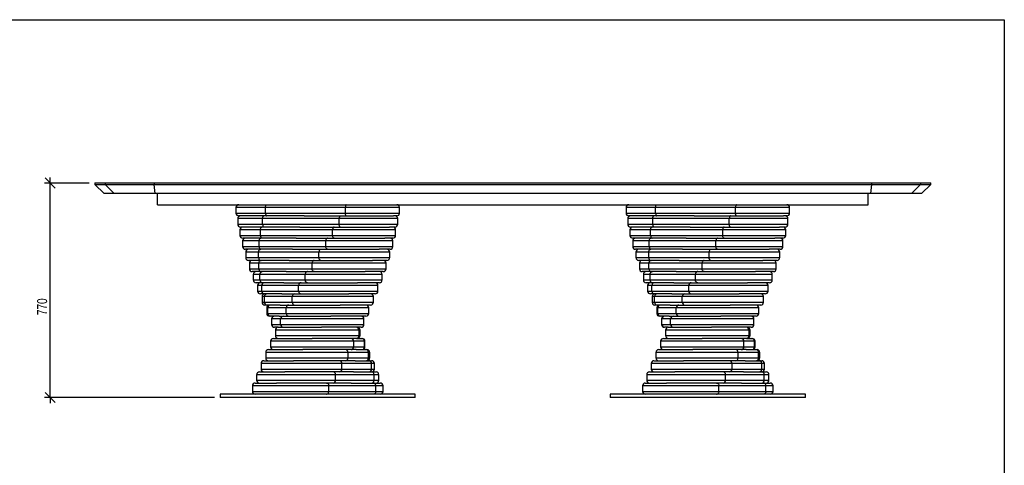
# Model space of a CAD drawing. Header units: millimetres. Extents: x 5 to 292, y 5 to 205.
# Tile 3 of 3: x 115 to 292, y 125 to 205. Entities that reach past the tile are written whole.
import ezdxf

# ---------------------------------------------------------------- set-up
doc = ezdxf.new("R2010")
doc.units = ezdxf.units.MM
doc.layers.add('FORMAT', color=7, linetype='Continuous')
doc.styles.add('SLDTEXTSTYLE1', font='TXT', dxfattribs={"width": 0.75})
doc.dimstyles.new('SLDDIMSTYLE0', dxfattribs={"dimtxt": 1.8, "dimasz": 1.8, "dimexe": 0, "dimexo": 0.0625, "dimgap": 0.45, "dimtad": 1, "dimlfac": 20, "dimrnd": 1e-09, "dimzin": 12, "dimdsep": 46, "dimtxsty": 'SLDTEXTSTYLE1', "dimblk1": 'OBLIQUE', "dimblk2": 'OBLIQUE', "dimsah": 1, "dimcen": 0.09, "dimadec": 0, "dimazin": 3, "dimtfac": 1, "dimtmove": 0, "dimatfit": 0, "dimldrblk": 'OBLIQUE', "dimfxl": 0, "dimfrac": 2, "dimtolj": 1, "dimtzin": 12, "dimarcsym": 0})

# ---------------------------------------------------------------- blocks, each defined once
blk = doc.blocks.new('_Oblique')
at = {"color": 0, "linetype": 'ByBlock', "lineweight": -2}
blk.add_line((-0.5, -0.5), (0.5, 0.5), dxfattribs=at)
blk = doc.blocks.new('_D')
at = {"layer": 'FORMAT', "color": 7}
for p, q in [((120.76, 175.69), (120.76, 176.69)), ((127.8, 175.69), (119.76, 175.69)), ((120.76, 137.19), (120.76, 175.69)), ((150.3, 137.19), (119.76, 137.19)), ((120.76, 137.19), (120.76, 136.19))]:
    blk.add_line(p, q, dxfattribs=at)
at = {"layer": 'FORMAT', "color": 7, "xscale": 1.8, "yscale": 1.8}
for p, rotation in [((120.76, 175.69), 270.0000000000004), ((120.76, 137.19), 90.0000000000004)]:
    blk.add_blockref('_Oblique', p, dxfattribs=dict(at, rotation=rotation))
at = {"layer": 'FORMAT', "color": 7, "insert": (118.44, 151.97), "char_height": 1.8, "attachment_point": 1, "rotation": 90, "style": 'SLDTEXTSTYLE1'}
blk.add_mtext('770', dxfattribs=at)

msp = doc.modelspace()

# ---------------------------------------------------------------- linework, layer by layer
at = {"color": 7, "linetype": 'Continuous', "lineweight": 25}
for p, q in [((128.7986, 175.6906), (128.7986, 175.4406)), ((128.7986, 175.6906), (130.65686, 175.6906)), ((128.7986, 175.4406), (130.4486, 173.7906)), ((128.7986, 175.4406), (130.65686, 175.4406)), ((130.65686, 175.6906), (130.65686, 175.4406)), ((130.65686, 175.6906), (139.43138, 175.6906)), ((130.65686, 175.4406), (139.43138, 175.4406)), ((132.27458, 173.7906), (130.65686, 175.4406)), ((139.43138, 175.6906), (139.43138, 175.4406)), ((139.43138, 175.6906), (268.16582, 175.6906)), ((139.43138, 175.4406), (268.16582, 175.4406)), ((139.60131, 173.7906), (139.43138, 175.4406)), ((268.16582, 175.4406), (267.99589, 173.7906)), ((268.16582, 175.6906), (268.16582, 175.4406)), ((268.16582, 175.6906), (276.94033, 175.6906)), ((268.16582, 175.4406), (276.94033, 175.4406)), ((276.94033, 175.4406), (275.32261, 173.7906)), ((276.94033, 175.6906), (276.94033, 175.4406)), ((276.94033, 175.6906), (278.7986, 175.6906)), ((276.94033, 175.4406), (278.7986, 175.4406)), ((277.1486, 173.7906), (278.7986, 175.4406)), ((278.7986, 175.4406), (278.7986, 175.6906)), ((132.27458, 173.7906), (130.4486, 173.7906)), ((139.60131, 173.7906), (132.27458, 173.7906)), ((267.99589, 173.7906), (139.60131, 173.7906)), ((140.0486, 171.7906), (140.0486, 173.7906)), ((267.5486, 171.7906), (267.5486, 173.7906)), ((275.32261, 173.7906), (267.99589, 173.7906)), ((277.1486, 173.7906), (275.32261, 173.7906)), ((140.0486, 171.7906), (267.5486, 171.7906)), ((154.12631, 171.2906), (154.12631, 170.2906)), ((159.43352, 171.2906), (154.12631, 171.2906)), ((154.12631, 170.2906), (159.43352, 170.2906)), ((159.57971, 169.7906), (154.62631, 169.7906)), ((173.77809, 171.2906), (159.43352, 171.2906)), ((159.43352, 170.2906), (159.43352, 171.2906)), ((159.43352, 170.2906), (173.77809, 170.2906)), ((166.36015, 169.7906), (159.57971, 169.7906)), ((166.36015, 169.7906), (172.85243, 169.7906)), ((172.85243, 169.7906), (182.3687, 169.7906)), ((173.77809, 170.2906), (173.77809, 171.2906)), ((183.47088, 171.2906), (173.77809, 171.2906)), ((173.77809, 170.2906), (183.47088, 170.2906)), ((182.97088, 169.7906), (182.3687, 169.7906)), ((183.47088, 170.2906), (183.47088, 171.2906)), ((224.12631, 171.2906), (224.12631, 170.2906)), ((229.43352, 171.2906), (224.12631, 171.2906)), ((224.12631, 170.2906), (229.43352, 170.2906)), ((229.57971, 169.7906), (224.62631, 169.7906)), ((243.77809, 171.2906), (229.43352, 171.2906)), ((229.43352, 170.2906), (229.43352, 171.2906)), ((229.43352, 170.2906), (243.77809, 170.2906)), ((236.36015, 169.7906), (229.57971, 169.7906)), ((236.36015, 169.7906), (242.85243, 169.7906)), ((242.85243, 169.7906), (252.3687, 169.7906)), ((243.77809, 170.2906), (243.77809, 171.2906)), ((253.47088, 171.2906), (243.77809, 171.2906)), ((243.77809, 170.2906), (253.47088, 170.2906)), ((252.97088, 169.7906), (252.3687, 169.7906)), ((253.47088, 170.2906), (253.47088, 171.2906)), ((154.43113, 169.2906), (154.43113, 168.2906)), ((158.91652, 169.2906), (154.43113, 169.2906)), ((154.43113, 168.2906), (158.91652, 168.2906)), ((172.65146, 169.2906), (158.91652, 169.2906)), ((158.91652, 168.2906), (158.91652, 169.2906)), ((158.91652, 168.2906), (172.65146, 168.2906)), ((172.65146, 168.2906), (172.65146, 169.2906)), ((183.16607, 169.2906), (172.65146, 169.2906)), ((172.65146, 168.2906), (183.16607, 168.2906)), ((183.16607, 168.2906), (183.16607, 169.2906)), ((224.43113, 169.2906), (224.43113, 168.2906)), ((228.91652, 169.2906), (224.43113, 169.2906)), ((224.43113, 168.2906), (228.91652, 168.2906)), ((242.65146, 169.2906), (228.91652, 169.2906)), ((228.91652, 168.2906), (228.91652, 169.2906)), ((228.91652, 168.2906), (242.65146, 168.2906)), ((242.65146, 168.2906), (242.65146, 169.2906)), ((253.16607, 169.2906), (242.65146, 169.2906)), ((242.65146, 168.2906), (253.16607, 168.2906)), ((253.16607, 168.2906), (253.16607, 169.2906)), ((154.82974, 167.2906), (154.82974, 166.2906)), ((158.53449, 167.2906), (154.82974, 167.2906)), ((154.82974, 166.2906), (158.53449, 166.2906)), ((159.11749, 167.7906), (154.93113, 167.7906)), ((171.4722, 167.2906), (158.53449, 167.2906)), ((158.53449, 166.2906), (158.53449, 167.2906)), ((158.53449, 166.2906), (171.4722, 166.2906)), ((165.60977, 167.7906), (159.11749, 167.7906)), ((165.60977, 167.7906), (171.72521, 167.7906)), ((171.4722, 166.2906), (171.4722, 167.2906)), ((182.76745, 167.2906), (171.4722, 167.2906)), ((171.4722, 166.2906), (182.76745, 166.2906)), ((171.72521, 167.7906), (181.6888, 167.7906)), ((182.66607, 167.7906), (181.6888, 167.7906)), ((182.76745, 166.2906), (182.76745, 167.2906)), ((224.82974, 167.2906), (224.82974, 166.2906)), ((228.53449, 167.2906), (224.82974, 167.2906)), ((224.82974, 166.2906), (228.53449, 166.2906)), ((229.11749, 167.7906), (224.93113, 167.7906)), ((241.4722, 167.2906), (228.53449, 167.2906)), ((228.53449, 166.2906), (228.53449, 167.2906)), ((228.53449, 166.2906), (241.4722, 166.2906)), ((235.60977, 167.7906), (229.11749, 167.7906)), ((235.60977, 167.7906), (241.72521, 167.7906)), ((241.4722, 166.2906), (241.4722, 167.2906)), ((252.76745, 167.2906), (241.4722, 167.2906)), ((241.4722, 166.2906), (252.76745, 166.2906)), ((241.72521, 167.7906), (251.6888, 167.7906)), ((252.66607, 167.7906), (251.6888, 167.7906)), ((252.76745, 166.2906), (252.76745, 167.2906)), ((155.31672, 165.2906), (155.31672, 164.2906)), ((158.29266, 165.2906), (155.31672, 165.2906)), ((158.78751, 165.7906), (155.32974, 165.7906)), ((170.25642, 165.2906), (158.29266, 165.2906)), ((158.29266, 164.2906), (158.29266, 165.2906)), ((164.90295, 165.7906), (158.78751, 165.7906)), ((164.90295, 165.7906), (170.55802, 165.7906)), ((170.25642, 164.2906), (170.25642, 165.2906)), ((182.28048, 165.2906), (170.25642, 165.2906)), ((170.55802, 165.7906), (180.83283, 165.7906)), ((182.26745, 165.7906), (180.83283, 165.7906)), ((182.28048, 164.2906), (182.28048, 165.2906)), ((225.31672, 165.2906), (225.31672, 164.2906)), ((228.29266, 165.2906), (225.31672, 165.2906)), ((228.78751, 165.7906), (225.32974, 165.7906)), ((240.25642, 165.2906), (228.29266, 165.2906)), ((228.29266, 164.2906), (228.29266, 165.2906)), ((234.90295, 165.7906), (228.78751, 165.7906)), ((234.90295, 165.7906), (240.55802, 165.7906)), ((240.25642, 164.2906), (240.25642, 165.2906)), ((252.28048, 165.2906), (240.25642, 165.2906)), ((240.55802, 165.7906), (250.83283, 165.7906)), ((252.26745, 165.7906), (250.83283, 165.7906)), ((252.28048, 164.2906), (252.28048, 165.2906)), ((155.31672, 164.2906), (158.29266, 164.2906)), ((158.59426, 163.7906), (155.81672, 163.7906)), ((155.88539, 163.2906), (155.88539, 162.2906)), ((158.19432, 163.2906), (155.88539, 163.2906)), ((169.02072, 163.2906), (158.19432, 163.2906)), ((158.19432, 162.2906), (158.19432, 163.2906)), ((158.29266, 164.2906), (170.25642, 164.2906)), ((164.24933, 163.7906), (158.59426, 163.7906)), ((164.24933, 163.7906), (169.3668, 163.7906)), ((169.02072, 162.2906), (169.02072, 163.2906)), ((181.7118, 163.2906), (169.02072, 163.2906)), ((169.3668, 163.7906), (179.81249, 163.7906)), ((170.25642, 164.2906), (182.28048, 164.2906)), ((181.78048, 163.7906), (179.81249, 163.7906)), ((181.7118, 162.2906), (181.7118, 163.2906)), ((225.31672, 164.2906), (228.29266, 164.2906)), ((228.59426, 163.7906), (225.81672, 163.7906)), ((225.88539, 163.2906), (225.88539, 162.2906)), ((228.19432, 163.2906), (225.88539, 163.2906)), ((239.02072, 163.2906), (228.19432, 163.2906)), ((228.19432, 162.2906), (228.19432, 163.2906)), ((228.29266, 164.2906), (240.25642, 164.2906)), ((234.24933, 163.7906), (228.59426, 163.7906)), ((234.24933, 163.7906), (239.3668, 163.7906)), ((239.02072, 162.2906), (239.02072, 163.2906)), ((251.7118, 163.2906), (239.02072, 163.2906)), ((239.3668, 163.7906), (249.81249, 163.7906)), ((240.25642, 164.2906), (252.28048, 164.2906)), ((251.78048, 163.7906), (249.81249, 163.7906)), ((251.7118, 162.2906), (251.7118, 163.2906)), ((155.88539, 162.2906), (158.19432, 162.2906)), ((158.54039, 161.7906), (156.38539, 161.7906)), ((156.52801, 161.2906), (156.52801, 160.2906)), ((158.24082, 161.2906), (156.52801, 161.2906)), ((158.19432, 162.2906), (169.02072, 162.2906)), ((167.782, 161.2906), (158.24082, 161.2906)), ((158.24082, 160.2906), (158.24082, 161.2906)), ((163.65785, 161.7906), (158.54039, 161.7906)), ((163.65785, 161.7906), (168.16781, 161.7906)), ((167.782, 160.2906), (167.782, 161.2906)), ((181.06918, 161.2906), (167.782, 161.2906)), ((168.16781, 161.7906), (178.64172, 161.7906)), ((169.02072, 162.2906), (181.7118, 162.2906)), ((181.2118, 161.7906), (178.64172, 161.7906)), ((181.06918, 160.2906), (181.06918, 161.2906)), ((225.88539, 162.2906), (228.19432, 162.2906)), ((228.54039, 161.7906), (226.38539, 161.7906)), ((226.52801, 161.2906), (226.52801, 160.2906)), ((228.24082, 161.2906), (226.52801, 161.2906)), ((228.19432, 162.2906), (239.02072, 162.2906)), ((237.782, 161.2906), (228.24082, 161.2906)), ((228.24082, 160.2906), (228.24082, 161.2906)), ((233.65785, 161.7906), (228.54039, 161.7906)), ((233.65785, 161.7906), (238.16781, 161.7906)), ((237.782, 160.2906), (237.782, 161.2906)), ((251.06918, 161.2906), (237.782, 161.2906)), ((238.16781, 161.7906), (248.64172, 161.7906)), ((239.02072, 162.2906), (251.7118, 162.2906)), ((251.2118, 161.7906), (248.64172, 161.7906)), ((251.06918, 160.2906), (251.06918, 161.2906)), ((156.52801, 160.2906), (158.24082, 160.2906)), ((158.62664, 159.7906), (157.02801, 159.7906)), ((157.23578, 159.2906), (157.23578, 158.2906)), ((158.43153, 159.2906), (157.23578, 159.2906)), ((158.24082, 160.2906), (167.782, 160.2906)), ((166.55716, 159.2906), (158.43153, 159.2906)), ((158.43153, 158.2906), (158.43153, 159.2906)), ((163.13659, 159.7906), (158.62664, 159.7906)), ((163.13659, 159.7906), (166.97744, 159.7906)), ((166.55716, 158.2906), (166.55716, 159.2906)), ((180.36141, 159.2906), (166.55716, 159.2906)), ((166.97744, 159.7906), (177.3365, 159.7906)), ((167.782, 160.2906), (181.06918, 160.2906)), ((180.56918, 159.7906), (177.3365, 159.7906)), ((180.36141, 158.2906), (180.36141, 159.2906)), ((226.52801, 160.2906), (228.24082, 160.2906)), ((228.62664, 159.7906), (227.02801, 159.7906)), ((227.23578, 159.2906), (227.23578, 158.2906)), ((228.43153, 159.2906), (227.23578, 159.2906)), ((228.24082, 160.2906), (237.782, 160.2906)), ((236.55716, 159.2906), (228.43153, 159.2906)), ((228.43153, 158.2906), (228.43153, 159.2906)), ((233.13659, 159.7906), (228.62664, 159.7906)), ((233.13659, 159.7906), (236.97744, 159.7906)), ((236.55716, 158.2906), (236.55716, 159.2906)), ((250.36141, 159.2906), (236.55716, 159.2906)), ((236.97744, 159.7906), (247.3365, 159.7906)), ((237.782, 160.2906), (251.06918, 160.2906)), ((250.56918, 159.7906), (247.3365, 159.7906)), ((250.36141, 158.2906), (250.36141, 159.2906)), ((157.23578, 158.2906), (158.43153, 158.2906)), ((158.85182, 157.7906), (157.73578, 157.7906)), ((157.99905, 157.2906), (157.99905, 156.2906)), ((158.76385, 157.2906), (157.99905, 157.2906)), ((158.43153, 158.2906), (166.55716, 158.2906)), ((165.36293, 157.2906), (158.76385, 157.2906)), ((158.76385, 156.2906), (158.76385, 157.2906)), ((162.69267, 157.7906), (158.85182, 157.7906)), ((162.69267, 157.7906), (165.81195, 157.7906)), ((165.36293, 156.2906), (165.36293, 157.2906)), ((179.59814, 157.2906), (165.36293, 157.2906)), ((165.81195, 157.7906), (175.91467, 157.7906)), ((166.55716, 158.2906), (180.36141, 158.2906)), ((179.86141, 157.7906), (175.91467, 157.7906)), ((179.59814, 156.2906), (179.59814, 157.2906)), ((227.23578, 158.2906), (228.43153, 158.2906)), ((228.85182, 157.7906), (227.73578, 157.7906)), ((227.99905, 157.2906), (227.99905, 156.2906)), ((228.76385, 157.2906), (227.99905, 157.2906)), ((228.43153, 158.2906), (236.55716, 158.2906)), ((235.36293, 157.2906), (228.76385, 157.2906)), ((228.76385, 156.2906), (228.76385, 157.2906)), ((232.69267, 157.7906), (228.85182, 157.7906)), ((232.69267, 157.7906), (235.81195, 157.7906)), ((235.36293, 156.2906), (235.36293, 157.2906)), ((249.59814, 157.2906), (235.36293, 157.2906)), ((235.81195, 157.7906), (245.91467, 157.7906)), ((236.55716, 158.2906), (250.36141, 158.2906)), ((249.86141, 157.7906), (245.91467, 157.7906)), ((249.59814, 156.2906), (249.59814, 157.2906)), ((157.99905, 156.2906), (158.76385, 156.2906)), ((159.21286, 155.7906), (158.49905, 155.7906)), ((158.76385, 156.2906), (165.36293, 156.2906)), ((162.33214, 155.7906), (159.21286, 155.7906)), ((162.33214, 155.7906), (164.68725, 155.7906)), ((164.68725, 155.7906), (174.39564, 155.7906)), ((165.36293, 156.2906), (179.59814, 156.2906)), ((179.09814, 155.7906), (174.39564, 155.7906)), ((227.99905, 156.2906), (228.76385, 156.2906)), ((229.21286, 155.7906), (228.49905, 155.7906)), ((228.76385, 156.2906), (235.36293, 156.2906)), ((232.33214, 155.7906), (229.21286, 155.7906)), ((232.33214, 155.7906), (234.68725, 155.7906)), ((234.68725, 155.7906), (244.39564, 155.7906)), ((235.36293, 156.2906), (249.59814, 156.2906)), ((249.09814, 155.7906), (244.39564, 155.7906)), ((158.80739, 155.2906), (158.80739, 154.2906)), ((159.23322, 155.2906), (158.80739, 155.2906)), ((158.80739, 154.2906), (159.23322, 154.2906)), ((164.21563, 155.2906), (159.23322, 155.2906)), ((159.23322, 154.2906), (159.23322, 155.2906)), ((159.23322, 154.2906), (164.21563, 154.2906)), ((159.70483, 153.7906), (159.30739, 153.7906)), ((162.05994, 153.7906), (159.70483, 153.7906)), ((162.05994, 153.7906), (163.6187, 153.7906)), ((163.6187, 153.7906), (172.80016, 153.7906)), ((164.21563, 154.2906), (164.21563, 155.2906)), ((178.7898, 155.2906), (164.21563, 155.2906)), ((164.21563, 154.2906), (178.7898, 154.2906)), ((178.2898, 153.7906), (172.80016, 153.7906)), ((178.7898, 154.2906), (178.7898, 155.2906)), ((228.80739, 155.2906), (228.80739, 154.2906)), ((229.23322, 155.2906), (228.80739, 155.2906)), ((228.80739, 154.2906), (229.23322, 154.2906)), ((234.21563, 155.2906), (229.23322, 155.2906)), ((229.23322, 154.2906), (229.23322, 155.2906)), ((229.23322, 154.2906), (234.21563, 154.2906)), ((229.70483, 153.7906), (229.30739, 153.7906)), ((232.05994, 153.7906), (229.70483, 153.7906)), ((232.05994, 153.7906), (233.6187, 153.7906)), ((233.6187, 153.7906), (242.80016, 153.7906)), ((234.21563, 154.2906), (234.21563, 155.2906)), ((248.7898, 155.2906), (234.21563, 155.2906)), ((234.21563, 154.2906), (248.7898, 154.2906)), ((248.2898, 153.7906), (242.80016, 153.7906)), ((248.7898, 154.2906), (248.7898, 155.2906)), ((159.64975, 153.2906), (159.64975, 152.2906)), ((159.83324, 153.2906), (159.64975, 153.2906)), ((159.64975, 152.2906), (159.83324, 152.2906)), ((163.13093, 153.2906), (159.83324, 153.2906)), ((159.83324, 152.2906), (159.83324, 153.2906)), ((159.83324, 152.2906), (163.13093, 152.2906)), ((163.13093, 152.2906), (163.13093, 153.2906)), ((177.94744, 153.2906), (163.13093, 153.2906)), ((163.13093, 152.2906), (177.94744, 152.2906)), ((177.94744, 152.2906), (177.94744, 153.2906)), ((229.64975, 153.2906), (229.64975, 152.2906)), ((229.83324, 153.2906), (229.64975, 153.2906)), ((229.64975, 152.2906), (229.83324, 152.2906)), ((233.13093, 153.2906), (229.83324, 153.2906)), ((229.83324, 152.2906), (229.83324, 153.2906)), ((229.83324, 152.2906), (233.13093, 152.2906)), ((233.13093, 152.2906), (233.13093, 153.2906)), ((247.94744, 153.2906), (233.13093, 153.2906)), ((233.13093, 152.2906), (247.94744, 152.2906)), ((247.94744, 152.2906), (247.94744, 153.2906)), ((160.32101, 151.7906), (160.14975, 151.7906)), ((161.87977, 151.7906), (160.32101, 151.7906)), ((160.51463, 151.2906), (160.51463, 150.2906)), ((160.55572, 151.2906), (160.51463, 151.2906)), ((160.51463, 150.2906), (160.55572, 150.2906)), ((162.12365, 151.2906), (160.55572, 151.2906)), ((160.55572, 150.2906), (160.55572, 151.2906)), ((160.55572, 150.2906), (162.12365, 150.2906)), ((161.87977, 151.7906), (162.62091, 151.7906)), ((162.12365, 150.2906), (162.12365, 151.2906)), ((177.08256, 151.2906), (162.12365, 151.2906)), ((162.12365, 150.2906), (177.08256, 150.2906)), ((162.62091, 151.7906), (171.15002, 151.7906)), ((177.44744, 151.7906), (171.15002, 151.7906)), ((177.08256, 150.2906), (177.08256, 151.2906)), ((230.32101, 151.7906), (230.14975, 151.7906)), ((231.87977, 151.7906), (230.32101, 151.7906)), ((230.51463, 151.2906), (230.51463, 150.2906)), ((230.55572, 151.2906), (230.51463, 151.2906)), ((230.51463, 150.2906), (230.55572, 150.2906)), ((232.12365, 151.2906), (230.55572, 151.2906)), ((230.55572, 150.2906), (230.55572, 151.2906)), ((230.55572, 150.2906), (232.12365, 150.2906)), ((231.87977, 151.7906), (232.62091, 151.7906)), ((232.12365, 150.2906), (232.12365, 151.2906)), ((247.08256, 151.2906), (232.12365, 151.2906)), ((232.12365, 150.2906), (247.08256, 150.2906)), ((232.62091, 151.7906), (241.15002, 151.7906)), ((247.44744, 151.7906), (241.15002, 151.7906)), ((247.08256, 150.2906), (247.08256, 151.2906)), ((161.05298, 149.7906), (161.01463, 149.7906)), ((161.70697, 149.7906), (161.05298, 149.7906)), ((161.20697, 149.2906), (161.20697, 148.2906)), ((176.20641, 149.2906), (161.20697, 149.2906)), ((161.70697, 149.7906), (169.46777, 149.7906)), ((176.58256, 149.7906), (169.46777, 149.7906)), ((176.20641, 148.2906), (176.20641, 149.2906)), ((176.38966, 149.2906), (176.20641, 149.2906)), ((176.38966, 148.2906), (176.38966, 149.2906)), ((176.39022, 149.2906), (176.38966, 149.2906)), ((176.39022, 148.2906), (176.39022, 149.2906)), ((231.05298, 149.7906), (231.01463, 149.7906)), ((231.70697, 149.7906), (231.05298, 149.7906)), ((231.20697, 149.2906), (231.20697, 148.2906)), ((246.20641, 149.2906), (231.20697, 149.2906)), ((231.70697, 149.7906), (239.46777, 149.7906)), ((246.58256, 149.7906), (239.46777, 149.7906)), ((246.20641, 148.2906), (246.20641, 149.2906)), ((246.38966, 149.2906), (246.20641, 149.2906)), ((246.38966, 148.2906), (246.38966, 149.2906)), ((246.39022, 149.2906), (246.38966, 149.2906)), ((246.39022, 148.2906), (246.39022, 149.2906)), ((160.33263, 147.2906), (160.33263, 146.2906)), ((175.27016, 147.2906), (160.33263, 147.2906)), ((160.83263, 147.7906), (167.77638, 147.7906)), ((161.20697, 148.2906), (176.20641, 148.2906)), ((175.70645, 147.7906), (167.77638, 147.7906)), ((175.27016, 146.2906), (175.27016, 147.2906)), ((177.2021, 147.2906), (175.27016, 147.2906)), ((175.79307, 147.7906), (175.70645, 147.7906)), ((175.79307, 147.7906), (176.70626, 147.7906)), ((176.20641, 148.2906), (176.38966, 148.2906)), ((176.38966, 148.2906), (176.39022, 148.2906)), ((176.70626, 147.7906), (176.76456, 147.7906)), ((177.2021, 146.2906), (177.2021, 147.2906)), ((177.26456, 147.2906), (177.2021, 147.2906)), ((177.26456, 146.2906), (177.26456, 147.2906)), ((230.33263, 147.2906), (230.33263, 146.2906)), ((245.27016, 147.2906), (230.33263, 147.2906)), ((230.83263, 147.7906), (237.77638, 147.7906)), ((231.20697, 148.2906), (246.20641, 148.2906)), ((245.70645, 147.7906), (237.77638, 147.7906)), ((245.27016, 146.2906), (245.27016, 147.2906)), ((247.2021, 147.2906), (245.27016, 147.2906)), ((245.79307, 147.7906), (245.70645, 147.7906)), ((245.79307, 147.7906), (246.70626, 147.7906)), ((246.20641, 148.2906), (246.38966, 148.2906)), ((246.38966, 148.2906), (246.39022, 148.2906)), ((246.70626, 147.7906), (246.76456, 147.7906)), ((247.2021, 146.2906), (247.2021, 147.2906)), ((247.26456, 147.2906), (247.2021, 147.2906)), ((247.26456, 146.2906), (247.26456, 147.2906)), ((159.47148, 145.2906), (159.47148, 144.2906)), ((174.24552, 145.2906), (159.47148, 145.2906)), ((159.97148, 145.7906), (166.09895, 145.7906)), ((160.33263, 146.2906), (175.27016, 146.2906)), ((174.77433, 145.7906), (166.09895, 145.7906)), ((174.24552, 144.2906), (174.24552, 145.2906)), ((177.89975, 145.2906), (174.24552, 145.2906)), ((175.68752, 145.7906), (174.77433, 145.7906)), ((175.27016, 146.2906), (177.2021, 146.2906)), ((175.68752, 145.7906), (177.41481, 145.7906)), ((177.2021, 146.2906), (177.26456, 146.2906)), ((177.41481, 145.7906), (177.62571, 145.7906)), ((177.89975, 144.2906), (177.89975, 145.2906)), ((178.12571, 145.2906), (177.89975, 145.2906)), ((178.12571, 144.2906), (178.12571, 145.2906)), ((229.47148, 145.2906), (229.47148, 144.2906)), ((244.24552, 145.2906), (229.47148, 145.2906)), ((229.97148, 145.7906), (236.09895, 145.7906)), ((230.33263, 146.2906), (245.27016, 146.2906)), ((244.77433, 145.7906), (236.09895, 145.7906)), ((244.24552, 144.2906), (244.24552, 145.2906)), ((247.89975, 145.2906), (244.24552, 145.2906)), ((245.68752, 145.7906), (244.77433, 145.7906)), ((245.27016, 146.2906), (247.2021, 146.2906)), ((245.68752, 145.7906), (247.41481, 145.7906)), ((247.2021, 146.2906), (247.26456, 146.2906)), ((247.41481, 145.7906), (247.62571, 145.7906)), ((247.89975, 144.2906), (247.89975, 145.2906)), ((248.12571, 145.2906), (247.89975, 145.2906)), ((248.12571, 144.2906), (248.12571, 145.2906)), ((158.63529, 143.2906), (158.63529, 142.2906)), ((173.14649, 143.2906), (158.63529, 143.2906)), ((159.13529, 143.7906), (164.45839, 143.7906)), ((159.47148, 144.2906), (174.24552, 144.2906)), ((173.76059, 143.7906), (164.45839, 143.7906)), ((173.14649, 142.2906), (173.14649, 143.2906)), ((178.47309, 143.2906), (173.14649, 143.2906)), ((175.48788, 143.7906), (173.76059, 143.7906)), ((174.24552, 144.2906), (177.89975, 144.2906)), ((175.48788, 143.7906), (178.00568, 143.7906)), ((177.89975, 144.2906), (178.12571, 144.2906)), ((178.00568, 143.7906), (178.4619, 143.7906)), ((178.47309, 142.2906), (178.47309, 143.2906)), ((178.9619, 143.2906), (178.47309, 143.2906)), ((178.9619, 142.2906), (178.9619, 143.2906)), ((228.63529, 143.2906), (228.63529, 142.2906)), ((243.14649, 143.2906), (228.63529, 143.2906)), ((229.13529, 143.7906), (234.45839, 143.7906)), ((229.47148, 144.2906), (244.24552, 144.2906)), ((243.76059, 143.7906), (234.45839, 143.7906)), ((243.14649, 142.2906), (243.14649, 143.2906)), ((248.47309, 143.2906), (243.14649, 143.2906)), ((245.48788, 143.7906), (243.76059, 143.7906)), ((244.24552, 144.2906), (247.89975, 144.2906)), ((245.48788, 143.7906), (248.00568, 143.7906)), ((247.89975, 144.2906), (248.12571, 144.2906)), ((248.00568, 143.7906), (248.4619, 143.7906)), ((248.47309, 142.2906), (248.47309, 143.2906)), ((248.9619, 143.2906), (248.47309, 143.2906)), ((248.9619, 142.2906), (248.9619, 143.2906)), ((158.33548, 141.7906), (162.87712, 141.7906)), ((158.63529, 142.2906), (173.14649, 142.2906)), ((172.67907, 141.7906), (162.87712, 141.7906)), ((175.19687, 141.7906), (172.67907, 141.7906)), ((173.14649, 142.2906), (178.47309, 142.2906)), ((175.19687, 141.7906), (178.47079, 141.7906)), ((178.47079, 141.7906), (179.26171, 141.7906)), ((178.47309, 142.2906), (178.9619, 142.2906)), ((228.33548, 141.7906), (232.87712, 141.7906)), ((228.63529, 142.2906), (243.14649, 142.2906)), ((242.67907, 141.7906), (232.87712, 141.7906)), ((245.19687, 141.7906), (242.67907, 141.7906)), ((243.14649, 142.2906), (248.47309, 142.2906)), ((245.19687, 141.7906), (248.47079, 141.7906)), ((248.47079, 141.7906), (249.26171, 141.7906)), ((248.47309, 142.2906), (248.9619, 142.2906)), ((157.58297, 139.7906), (161.37672, 139.7906)), ((157.83548, 141.2906), (157.83548, 140.2906)), ((171.98806, 141.2906), (157.83548, 141.2906)), ((157.83548, 140.2906), (171.98806, 140.2906)), ((171.54456, 139.7906), (161.37672, 139.7906)), ((174.81847, 139.7906), (171.54456, 139.7906)), ((171.98806, 140.2906), (171.98806, 141.2906)), ((178.91429, 141.2906), (171.98806, 141.2906)), ((171.98806, 140.2906), (178.91429, 140.2906)), ((174.81847, 139.7906), (178.80379, 139.7906)), ((178.80379, 139.7906), (180.01422, 139.7906)), ((178.91429, 140.2906), (178.91429, 141.2906)), ((179.76171, 141.2906), (178.91429, 141.2906)), ((178.91429, 140.2906), (179.76171, 140.2906)), ((179.76171, 140.2906), (179.76171, 141.2906)), ((227.58297, 139.7906), (231.37672, 139.7906)), ((227.83548, 141.2906), (227.83548, 140.2906)), ((241.98806, 141.2906), (227.83548, 141.2906)), ((227.83548, 140.2906), (241.98806, 140.2906)), ((241.54456, 139.7906), (231.37672, 139.7906)), ((244.81847, 139.7906), (241.54456, 139.7906)), ((241.98806, 140.2906), (241.98806, 141.2906)), ((248.91429, 141.2906), (241.98806, 141.2906)), ((241.98806, 140.2906), (248.91429, 140.2906)), ((244.81847, 139.7906), (248.80379, 139.7906)), ((248.80379, 139.7906), (250.01422, 139.7906)), ((248.91429, 140.2906), (248.91429, 141.2906)), ((249.76171, 141.2906), (248.91429, 141.2906)), ((248.91429, 140.2906), (249.76171, 140.2906)), ((249.76171, 140.2906), (249.76171, 141.2906)), ((157.08297, 139.2906), (157.08297, 138.2906)), ((170.78607, 139.2906), (157.08297, 139.2906)), ((157.08297, 138.2906), (170.78607, 138.2906)), ((170.78607, 138.2906), (170.78607, 139.2906)), ((179.21733, 139.2906), (170.78607, 139.2906)), ((170.78607, 138.2906), (179.21733, 138.2906)), ((179.21733, 138.2906), (179.21733, 139.2906)), ((180.51422, 139.2906), (179.21733, 139.2906)), ((179.21733, 138.2906), (180.51422, 138.2906)), ((180.51422, 138.2906), (180.51422, 139.2906)), ((227.08297, 139.2906), (227.08297, 138.2906)), ((240.78607, 139.2906), (227.08297, 139.2906)), ((227.08297, 138.2906), (240.78607, 138.2906)), ((240.78607, 138.2906), (240.78607, 139.2906)), ((249.21733, 139.2906), (240.78607, 139.2906)), ((240.78607, 138.2906), (249.21733, 138.2906)), ((249.21733, 138.2906), (249.21733, 139.2906)), ((250.51422, 139.2906), (249.21733, 139.2906)), ((249.21733, 138.2906), (250.51422, 138.2906)), ((250.51422, 138.2906), (250.51422, 139.2906)), ((151.2986, 137.7906), (151.2986, 137.1906)), ((186.2986, 137.7906), (151.2986, 137.7906)), ((186.2986, 137.1906), (151.2986, 137.1906)), ((186.2986, 137.1906), (186.2986, 137.7906)), ((221.2986, 137.7906), (221.2986, 137.1906)), ((256.2986, 137.7906), (221.2986, 137.7906)), ((256.2986, 137.1906), (221.2986, 137.1906)), ((256.2986, 137.1906), (256.2986, 137.7906))]:
    msp.add_line(p, q, dxfattribs=at)
at = {"color": 7, "linetype": 'Continuous', "lineweight": 25, "flags": 128}
for points in [[(159.43352, 171.2906), (159.43633, 171.38814), (159.44465, 171.48194), (159.45816, 171.56838), (159.47634, 171.64415), (159.49849, 171.70633), (159.52377, 171.75254), (159.55119, 171.78099), (159.57971, 171.7906)], [(173.92428, 171.7906), (173.89576, 171.78099), (173.86834, 171.75254), (173.84306, 171.70633), (173.82091, 171.64415), (173.80273, 171.56838), (173.78922, 171.48194), (173.7809, 171.38814), (173.77809, 171.2906)], [(229.43352, 171.2906), (229.43633, 171.38814), (229.44465, 171.48194), (229.45816, 171.56838), (229.47634, 171.64415), (229.49849, 171.70633), (229.52377, 171.75254), (229.55119, 171.78099), (229.57971, 171.7906)], [(243.92428, 171.7906), (243.89576, 171.78099), (243.86834, 171.75254), (243.84306, 171.70633), (243.82091, 171.64415), (243.80273, 171.56838), (243.78922, 171.48194), (243.7809, 171.38814), (243.77809, 171.2906)], [(158.91652, 169.2906), (158.92038, 169.38814), (158.93182, 169.48194), (158.95039, 169.56838), (158.97538, 169.64415), (159.00584, 169.70633), (159.04058, 169.75254), (159.07828, 169.78099), (159.11749, 169.7906)], [(159.43352, 170.2906), (159.43633, 170.19305), (159.44465, 170.09926), (159.45816, 170.01281), (159.47634, 169.93704), (159.49849, 169.87486), (159.52377, 169.82866), (159.55119, 169.8002), (159.57971, 169.7906)], [(172.85243, 169.7906), (172.81322, 169.78099), (172.77552, 169.75254), (172.74078, 169.70633), (172.71032, 169.64415), (172.68533, 169.56838), (172.66676, 169.48194), (172.65532, 169.38814), (172.65146, 169.2906)], [(173.92428, 169.7906), (173.89576, 169.8002), (173.86834, 169.82866), (173.84306, 169.87486), (173.82091, 169.93704), (173.80273, 170.01281), (173.78922, 170.09926), (173.7809, 170.19305), (173.77809, 170.2906)], [(228.91652, 169.2906), (228.92038, 169.38814), (228.93182, 169.48194), (228.95039, 169.56838), (228.97538, 169.64415), (229.00584, 169.70633), (229.04058, 169.75254), (229.07828, 169.78099), (229.11749, 169.7906)], [(229.43352, 170.2906), (229.43633, 170.19305), (229.44465, 170.09926), (229.45816, 170.01281), (229.47634, 169.93704), (229.49849, 169.87486), (229.52377, 169.82866), (229.55119, 169.8002), (229.57971, 169.7906)], [(242.85243, 169.7906), (242.81322, 169.78099), (242.77552, 169.75254), (242.74078, 169.70633), (242.71032, 169.64415), (242.68533, 169.56838), (242.66676, 169.48194), (242.65532, 169.38814), (242.65146, 169.2906)], [(243.92428, 169.7906), (243.89576, 169.8002), (243.86834, 169.82866), (243.84306, 169.87486), (243.82091, 169.93704), (243.80273, 170.01281), (243.78922, 170.09926), (243.7809, 170.19305), (243.77809, 170.2906)], [(158.91652, 168.2906), (158.92038, 168.19305), (158.93182, 168.09926), (158.95039, 168.01281), (158.97538, 167.93704), (159.00584, 167.87486), (159.04058, 167.82866), (159.07828, 167.8002), (159.11749, 167.7906)], [(172.85243, 167.7906), (172.81322, 167.8002), (172.77552, 167.82866), (172.74078, 167.87486), (172.71032, 167.93704), (172.68533, 168.01281), (172.66676, 168.09926), (172.65532, 168.19305), (172.65146, 168.2906)], [(228.91652, 168.2906), (228.92038, 168.19305), (228.93182, 168.09926), (228.95039, 168.01281), (228.97538, 167.93704), (229.00584, 167.87486), (229.04058, 167.82866), (229.07828, 167.8002), (229.11749, 167.7906)], [(242.85243, 167.7906), (242.81322, 167.8002), (242.77552, 167.82866), (242.74078, 167.87486), (242.71032, 167.93704), (242.68533, 168.01281), (242.66676, 168.09926), (242.65532, 168.19305), (242.65146, 168.2906)], [(158.53449, 167.2906), (158.53935, 167.38814), (158.55375, 167.48194), (158.57713, 167.56838), (158.6086, 167.64415), (158.64694, 167.70633), (158.69068, 167.75254), (158.73815, 167.78099), (158.78751, 167.7906)], [(158.53449, 166.2906), (158.53935, 166.19305), (158.55375, 166.09926), (158.57713, 166.01281), (158.6086, 165.93704), (158.64694, 165.87486), (158.69068, 165.82866), (158.73815, 165.8002), (158.78751, 165.7906)], [(171.72521, 167.7906), (171.67585, 167.78099), (171.62839, 167.75254), (171.58464, 167.70633), (171.5463, 167.64415), (171.51484, 167.56838), (171.49145, 167.48194), (171.47706, 167.38814), (171.4722, 167.2906)], [(171.72521, 165.7906), (171.67585, 165.8002), (171.62839, 165.82866), (171.58464, 165.87486), (171.5463, 165.93704), (171.51484, 166.01281), (171.49145, 166.09926), (171.47706, 166.19305), (171.4722, 166.2906)], [(228.53449, 167.2906), (228.53935, 167.38814), (228.55375, 167.48194), (228.57713, 167.56838), (228.6086, 167.64415), (228.64694, 167.70633), (228.69068, 167.75254), (228.73815, 167.78099), (228.78751, 167.7906)], [(228.53449, 166.2906), (228.53935, 166.19305), (228.55375, 166.09926), (228.57713, 166.01281), (228.6086, 165.93704), (228.64694, 165.87486), (228.69068, 165.82866), (228.73815, 165.8002), (228.78751, 165.7906)], [(241.72521, 167.7906), (241.67585, 167.78099), (241.62839, 167.75254), (241.58464, 167.70633), (241.5463, 167.64415), (241.51484, 167.56838), (241.49145, 167.48194), (241.47706, 167.38814), (241.4722, 167.2906)], [(241.72521, 165.7906), (241.67585, 165.8002), (241.62839, 165.82866), (241.58464, 165.87486), (241.5463, 165.93704), (241.51484, 166.01281), (241.49145, 166.09926), (241.47706, 166.19305), (241.4722, 166.2906)], [(158.29266, 165.2906), (158.29845, 165.38814), (158.31561, 165.48194), (158.34349, 165.56838), (158.38099, 165.64415), (158.4267, 165.70633), (158.47884, 165.75254), (158.53542, 165.78099), (158.59426, 165.7906)], [(170.55802, 165.7906), (170.49918, 165.78099), (170.4426, 165.75254), (170.39046, 165.70633), (170.34475, 165.64415), (170.30724, 165.56838), (170.27937, 165.48194), (170.26221, 165.38814), (170.25642, 165.2906)], [(228.29266, 165.2906), (228.29845, 165.38814), (228.31561, 165.48194), (228.34349, 165.56838), (228.38099, 165.64415), (228.4267, 165.70633), (228.47884, 165.75254), (228.53542, 165.78099), (228.59426, 165.7906)], [(240.55802, 165.7906), (240.49918, 165.78099), (240.4426, 165.75254), (240.39046, 165.70633), (240.34475, 165.64415), (240.30724, 165.56838), (240.27937, 165.48194), (240.26221, 165.38814), (240.25642, 165.2906)], [(158.19432, 163.2906), (158.20097, 163.38814), (158.22066, 163.48194), (158.25264, 163.56838), (158.29568, 163.64415), (158.34812, 163.70633), (158.40796, 163.75254), (158.47288, 163.78099), (158.54039, 163.7906)], [(158.29266, 164.2906), (158.29845, 164.19305), (158.31561, 164.09926), (158.34349, 164.01281), (158.38099, 163.93704), (158.4267, 163.87486), (158.47884, 163.82866), (158.53542, 163.8002), (158.59426, 163.7906)], [(169.3668, 163.7906), (169.29928, 163.78099), (169.23436, 163.75254), (169.17453, 163.70633), (169.12209, 163.64415), (169.07905, 163.56838), (169.04707, 163.48194), (169.02737, 163.38814), (169.02072, 163.2906)], [(170.55802, 163.7906), (170.49918, 163.8002), (170.4426, 163.82866), (170.39046, 163.87486), (170.34475, 163.93704), (170.30724, 164.01281), (170.27937, 164.09926), (170.26221, 164.19305), (170.25642, 164.2906)], [(228.19432, 163.2906), (228.20097, 163.38814), (228.22066, 163.48194), (228.25264, 163.56838), (228.29568, 163.64415), (228.34812, 163.70633), (228.40796, 163.75254), (228.47288, 163.78099), (228.54039, 163.7906)], [(228.29266, 164.2906), (228.29845, 164.19305), (228.31561, 164.09926), (228.34349, 164.01281), (228.38099, 163.93704), (228.4267, 163.87486), (228.47884, 163.82866), (228.53542, 163.8002), (228.59426, 163.7906)], [(239.3668, 163.7906), (239.29928, 163.78099), (239.23436, 163.75254), (239.17453, 163.70633), (239.12209, 163.64415), (239.07905, 163.56838), (239.04707, 163.48194), (239.02737, 163.38814), (239.02072, 163.2906)], [(240.55802, 163.7906), (240.49918, 163.8002), (240.4426, 163.82866), (240.39046, 163.87486), (240.34475, 163.93704), (240.30724, 164.01281), (240.27937, 164.09926), (240.26221, 164.19305), (240.25642, 164.2906)], [(158.19432, 162.2906), (158.20097, 162.19305), (158.22066, 162.09926), (158.25264, 162.01281), (158.29568, 161.93704), (158.34812, 161.87486), (158.40796, 161.82866), (158.47288, 161.8002), (158.54039, 161.7906)], [(158.24082, 161.2906), (158.24824, 161.38814), (158.27019, 161.48194), (158.30585, 161.56838), (158.35383, 161.64415), (158.41229, 161.70633), (158.47899, 161.75254), (158.55137, 161.78099), (158.62664, 161.7906)], [(168.16781, 161.7906), (168.09254, 161.78099), (168.02017, 161.75254), (167.95346, 161.70633), (167.895, 161.64415), (167.84702, 161.56838), (167.81137, 161.48194), (167.78941, 161.38814), (167.782, 161.2906)], [(169.3668, 161.7906), (169.29928, 161.8002), (169.23436, 161.82866), (169.17453, 161.87486), (169.12209, 161.93704), (169.07905, 162.01281), (169.04707, 162.09926), (169.02737, 162.19305), (169.02072, 162.2906)], [(228.19432, 162.2906), (228.20097, 162.19305), (228.22066, 162.09926), (228.25264, 162.01281), (228.29568, 161.93704), (228.34812, 161.87486), (228.40796, 161.82866), (228.47288, 161.8002), (228.54039, 161.7906)], [(228.24082, 161.2906), (228.24824, 161.38814), (228.27019, 161.48194), (228.30585, 161.56838), (228.35383, 161.64415), (228.41229, 161.70633), (228.47899, 161.75254), (228.55137, 161.78099), (228.62664, 161.7906)], [(238.16781, 161.7906), (238.09254, 161.78099), (238.02017, 161.75254), (237.95346, 161.70633), (237.895, 161.64415), (237.84702, 161.56838), (237.81137, 161.48194), (237.78941, 161.38814), (237.782, 161.2906)], [(239.3668, 161.7906), (239.29928, 161.8002), (239.23436, 161.82866), (239.17453, 161.87486), (239.12209, 161.93704), (239.07905, 162.01281), (239.04707, 162.09926), (239.02737, 162.19305), (239.02072, 162.2906)], [(158.24082, 160.2906), (158.24824, 160.19305), (158.27019, 160.09926), (158.30585, 160.01281), (158.35383, 159.93704), (158.41229, 159.87486), (158.47899, 159.82866), (158.55137, 159.8002), (158.62664, 159.7906)], [(158.43153, 159.2906), (158.43961, 159.38814), (158.46353, 159.48194), (158.50237, 159.56838), (158.55463, 159.64415), (158.61832, 159.70633), (158.69098, 159.75254), (158.76982, 159.78099), (158.85182, 159.7906)], [(166.97744, 159.7906), (166.89545, 159.78099), (166.81661, 159.75254), (166.74394, 159.70633), (166.68026, 159.64415), (166.62799, 159.56838), (166.58915, 159.48194), (166.56523, 159.38814), (166.55716, 159.2906)], [(168.16781, 159.7906), (168.09254, 159.8002), (168.02017, 159.82866), (167.95346, 159.87486), (167.895, 159.93704), (167.84702, 160.01281), (167.81137, 160.09926), (167.78941, 160.19305), (167.782, 160.2906)], [(228.24082, 160.2906), (228.24824, 160.19305), (228.27019, 160.09926), (228.30585, 160.01281), (228.35383, 159.93704), (228.41229, 159.87486), (228.47899, 159.82866), (228.55137, 159.8002), (228.62664, 159.7906)], [(228.43153, 159.2906), (228.43961, 159.38814), (228.46353, 159.48194), (228.50237, 159.56838), (228.55463, 159.64415), (228.61832, 159.70633), (228.69098, 159.75254), (228.76982, 159.78099), (228.85182, 159.7906)], [(236.97744, 159.7906), (236.89545, 159.78099), (236.81661, 159.75254), (236.74394, 159.70633), (236.68026, 159.64415), (236.62799, 159.56838), (236.58915, 159.48194), (236.56523, 159.38814), (236.55716, 159.2906)], [(238.16781, 159.7906), (238.09254, 159.8002), (238.02017, 159.82866), (237.95346, 159.87486), (237.895, 159.93704), (237.84702, 160.01281), (237.81137, 160.09926), (237.78941, 160.19305), (237.782, 160.2906)], [(158.43153, 158.2906), (158.43961, 158.19305), (158.46353, 158.09926), (158.50237, 158.01281), (158.55463, 157.93704), (158.61832, 157.87486), (158.69098, 157.82866), (158.76982, 157.8002), (158.85182, 157.7906)], [(166.97744, 157.7906), (166.89545, 157.8002), (166.81661, 157.82866), (166.74394, 157.87486), (166.68026, 157.93704), (166.62799, 158.01281), (166.58915, 158.09926), (166.56523, 158.19305), (166.55716, 158.2906)], [(228.43153, 158.2906), (228.43961, 158.19305), (228.46353, 158.09926), (228.50237, 158.01281), (228.55463, 157.93704), (228.61832, 157.87486), (228.69098, 157.82866), (228.76982, 157.8002), (228.85182, 157.7906)], [(236.97744, 157.7906), (236.89545, 157.8002), (236.81661, 157.82866), (236.74394, 157.87486), (236.68026, 157.93704), (236.62799, 158.01281), (236.58915, 158.09926), (236.56523, 158.19305), (236.55716, 158.2906)], [(170.37253, 139.7906), (170.45321, 139.78099), (170.53079, 139.75254), (170.60229, 139.70633), (170.66495, 139.64415), (170.71638, 139.56838), (170.7546, 139.48194), (170.77813, 139.38814), (170.78607, 139.2906)], [(179.21733, 139.2906), (179.20938, 139.38814), (179.18585, 139.48194), (179.14763, 139.56838), (179.0962, 139.64415), (179.03354, 139.70633), (178.96204, 139.75254), (178.88446, 139.78099), (178.80379, 139.7906)], [(240.37253, 139.7906), (240.45321, 139.78099), (240.53079, 139.75254), (240.60229, 139.70633), (240.66495, 139.64415), (240.71638, 139.56838), (240.7546, 139.48194), (240.77813, 139.38814), (240.78607, 139.2906)], [(249.21733, 139.2906), (249.20938, 139.38814), (249.18585, 139.48194), (249.14763, 139.56838), (249.0962, 139.64415), (249.03354, 139.70633), (248.96204, 139.75254), (248.88446, 139.78099), (248.80379, 139.7906)], [(170.37253, 137.7906), (170.45321, 137.8002), (170.53079, 137.82866), (170.60229, 137.87486), (170.66495, 137.93704), (170.71638, 138.01281), (170.7546, 138.09926), (170.77813, 138.19305), (170.78607, 138.2906)], [(179.21733, 138.2906), (179.20938, 138.19305), (179.18585, 138.09926), (179.14763, 138.01281), (179.0962, 137.93704), (179.03354, 137.87486), (178.96204, 137.82866), (178.88446, 137.8002), (178.80379, 137.7906)], [(240.37253, 137.7906), (240.45321, 137.8002), (240.53079, 137.82866), (240.60229, 137.87486), (240.66495, 137.93704), (240.71638, 138.01281), (240.7546, 138.09926), (240.77813, 138.19305), (240.78607, 138.2906)], [(249.21733, 138.2906), (249.20938, 138.19305), (249.18585, 138.09926), (249.14763, 138.01281), (249.0962, 137.93704), (249.03354, 137.87486), (248.96204, 137.82866), (248.88446, 137.8002), (248.80379, 137.7906)]]:
    msp.add_lwpolyline(points, dxfattribs=at)
at = {"color": 7, "linetype": 'Continuous', "lineweight": 25}
for centre, radius, start, end in [((154.62631, 171.2906), 0.5, 90, 180), ((182.97088, 171.2906), 0.5, 0, 90), ((224.62631, 171.2906), 0.5, 90, 180), ((252.97088, 171.2906), 0.5, 0, 90), ((154.62631, 170.2906), 0.5, 180, 270), ((154.93113, 169.2906), 0.5, 90, 180), ((182.66607, 169.2906), 0.5, 0, 90), ((182.97088, 170.2906), 0.5, 270, 0), ((224.62631, 170.2906), 0.5, 180, 270), ((224.93113, 169.2906), 0.5, 90, 180), ((252.66607, 169.2906), 0.5, 0, 90), ((252.97088, 170.2906), 0.5, 270, 0), ((154.93113, 168.2906), 0.5, 180, 270), ((182.66607, 168.2906), 0.5, 270, 0), ((224.93113, 168.2906), 0.5, 180, 270), ((252.66607, 168.2906), 0.5, 270, 0), ((155.32974, 167.2906), 0.5, 90, 180), ((155.32974, 166.2906), 0.5, 180, 270), ((182.26745, 167.2906), 0.5, 0, 90), ((182.26745, 166.2906), 0.5, 270, 0), ((225.32974, 167.2906), 0.5, 90, 180), ((225.32974, 166.2906), 0.5, 180, 270), ((252.26745, 167.2906), 0.5, 0, 90), ((252.26745, 166.2906), 0.5, 270, 0), ((155.81672, 165.2906), 0.5, 90, 180), ((181.78048, 165.2906), 0.5, 0, 90), ((225.81672, 165.2906), 0.5, 90, 180), ((251.78048, 165.2906), 0.5, 0, 90), ((155.81672, 164.2906), 0.5, 180, 270), ((156.38539, 163.2906), 0.5, 90, 180), ((181.2118, 163.2906), 0.5, 0, 90), ((181.78048, 164.2906), 0.5, 270, 0), ((225.81672, 164.2906), 0.5, 180, 270), ((226.38539, 163.2906), 0.5, 90, 180), ((251.2118, 163.2906), 0.5, 0, 90), ((251.78048, 164.2906), 0.5, 270, 0), ((156.38539, 162.2906), 0.5, 180, 270), ((157.02801, 161.2906), 0.5, 90, 180), ((180.56918, 161.2906), 0.5, 0, 90), ((181.2118, 162.2906), 0.5, 270, 0), ((226.38539, 162.2906), 0.5, 180, 270), ((227.02801, 161.2906), 0.5, 90, 180), ((250.56918, 161.2906), 0.5, 0, 90), ((251.2118, 162.2906), 0.5, 270, 0), ((157.02801, 160.2906), 0.5, 180, 270), ((157.73578, 159.2906), 0.5, 90, 180), ((179.86141, 159.2906), 0.5, 0, 90), ((180.56918, 160.2906), 0.5, 270, 0), ((227.02801, 160.2906), 0.5, 180, 270), ((227.73578, 159.2906), 0.5, 90, 180), ((249.86141, 159.2906), 0.5, 0, 90), ((250.56918, 160.2906), 0.5, 270, 0), ((157.73578, 158.2906), 0.5, 180, 270), ((158.49905, 157.2906), 0.5, 90, 180), ((159.2398, 157.31479), 0.47657, 93.2406657, 182.9099065), ((165.83889, 157.31479), 0.47657, 93.2406657, 182.9099065), ((179.09814, 157.2906), 0.5, 0, 90), ((179.86141, 158.2906), 0.5, 270, 0), ((227.73578, 158.2906), 0.5, 180, 270), ((228.49905, 157.2906), 0.5, 90, 180), ((229.2398, 157.31479), 0.47657, 93.2406657, 182.9099065), ((235.83889, 157.31479), 0.47657, 93.2406657, 182.9099065), ((249.09814, 157.2906), 0.5, 0, 90), ((249.86141, 158.2906), 0.5, 270, 0), ((158.49905, 156.2906), 0.5, 180, 270), ((159.2398, 156.2664), 0.47657, 177.0900935, 266.7593343), ((159.30739, 155.2906), 0.5, 90, 180), ((159.71945, 155.30439), 0.48643, 91.722513, 181.6246863), ((164.70187, 155.30439), 0.48643, 91.722513, 181.6246863), ((165.83889, 156.2664), 0.47657, 177.0900935, 266.7593343), ((178.2898, 155.2906), 0.5, 0, 90), ((179.09814, 156.2906), 0.5, 270, 0), ((228.49905, 156.2906), 0.5, 180, 270), ((229.2398, 156.2664), 0.47657, 177.0900935, 266.7593343), ((229.30739, 155.2906), 0.5, 90, 180), ((229.71945, 155.30439), 0.48643, 91.722513, 181.6246863), ((234.70187, 155.30439), 0.48643, 91.722513, 181.6246863), ((235.83889, 156.2664), 0.47657, 177.0900935, 266.7593343), ((248.2898, 155.2906), 0.5, 0, 90), ((249.09814, 156.2906), 0.5, 270, 0), ((159.30739, 154.2906), 0.5, 180, 270), ((159.71945, 154.27681), 0.48643, 178.3753137, 268.277487), ((160.14975, 153.2906), 0.5, 90, 180), ((160.3272, 153.29664), 0.494, 90.7183147, 180.7007399), ((163.62489, 153.29664), 0.494, 90.7183147, 180.7007399), ((164.70187, 154.27681), 0.48643, 178.3753137, 268.277487), ((177.44744, 153.2906), 0.5, 0, 90), ((178.2898, 154.2906), 0.5, 270, 0), ((229.30739, 154.2906), 0.5, 180, 270), ((229.71945, 154.27681), 0.48643, 178.3753137, 268.277487), ((230.14975, 153.2906), 0.5, 90, 180), ((230.3272, 153.29664), 0.494, 90.7183147, 180.7007399), ((233.62489, 153.29664), 0.494, 90.7183147, 180.7007399), ((234.70187, 154.27681), 0.48643, 178.3753137, 268.277487), ((247.44744, 153.2906), 0.5, 0, 90), ((248.2898, 154.2906), 0.5, 270, 0), ((160.14975, 152.2906), 0.5, 180, 270), ((160.3272, 152.28456), 0.494, 179.2992601, 269.2816853), ((163.62489, 152.28456), 0.494, 179.2992601, 269.2816853), ((177.44744, 152.2906), 0.5, 270, 0), ((230.14975, 152.2906), 0.5, 180, 270), ((230.3272, 152.28456), 0.494, 179.2992601, 269.2816853), ((233.62489, 152.28456), 0.494, 179.2992601, 269.2816853), ((247.44744, 152.2906), 0.5, 270, 0), ((161.01463, 151.2906), 0.5, 90, 180), ((161.01463, 150.2906), 0.5, 180, 270), ((161.05435, 151.29196), 0.49864, 90.157799, 180.1569346), ((161.05435, 150.28923), 0.49864, 179.8430654, 269.842201), ((162.62228, 151.29196), 0.49864, 90.157799, 180.1569346), ((162.62228, 150.28923), 0.49864, 179.8430654, 269.842201), ((176.58256, 151.2906), 0.5, 0, 90), ((176.58256, 150.2906), 0.5, 270, 0), ((231.01463, 151.2906), 0.5, 90, 180), ((231.01463, 150.2906), 0.5, 180, 270), ((231.05435, 151.29196), 0.49864, 90.157799, 180.1569346), ((231.05435, 150.28923), 0.49864, 179.8430654, 269.842201), ((232.62228, 151.29196), 0.49864, 90.157799, 180.1569346), ((232.62228, 150.28923), 0.49864, 179.8430654, 269.842201), ((246.58256, 151.2906), 0.5, 0, 90), ((246.58256, 150.2906), 0.5, 270, 0), ((161.70697, 149.2906), 0.5, 90, 180), ((175.70643, 149.29062), 0.49998, 359.997862, 89.9978618), ((175.88968, 149.29062), 0.49998, 359.997862, 89.9978618), ((175.89022, 149.2906), 0.5, 0, 90), ((231.70697, 149.2906), 0.5, 90, 180), ((245.70643, 149.29062), 0.49998, 359.997862, 89.9978618), ((245.88968, 149.29062), 0.49998, 359.997862, 89.9978618), ((245.89022, 149.2906), 0.5, 0, 90), ((160.83263, 147.2906), 0.5, 90, 180), ((161.70697, 148.2906), 0.5, 180, 270), ((174.77224, 147.29267), 0.49793, 359.7614019, 89.759398), ((175.70643, 148.29058), 0.49998, 270.0021382, 0.002138), ((175.88968, 148.29058), 0.49998, 270.0021382, 0.002138), ((175.89022, 148.2906), 0.5, 270, 0), ((176.70417, 147.29267), 0.49793, 359.7614019, 89.759398), ((176.76456, 147.2906), 0.5, 0, 90), ((230.83263, 147.2906), 0.5, 90, 180), ((231.70697, 148.2906), 0.5, 180, 270), ((244.77224, 147.29267), 0.49793, 359.7614019, 89.759398), ((245.70643, 148.29058), 0.49998, 270.0021382, 0.002138), ((245.88968, 148.29058), 0.49998, 270.0021382, 0.002138), ((245.89022, 148.2906), 0.5, 270, 0), ((246.70417, 147.29267), 0.49793, 359.7614019, 89.759398), ((246.76456, 147.2906), 0.5, 0, 90), ((159.97148, 145.2906), 0.5, 90, 180), ((160.83263, 146.2906), 0.5, 180, 270), ((173.75294, 145.29802), 0.49264, 359.137167, 89.110362), ((174.77224, 146.28852), 0.49793, 270.240602, 0.2385981), ((176.70417, 146.28852), 0.49793, 270.240602, 0.2385981), ((176.76456, 146.2906), 0.5, 270, 0), ((177.40716, 145.29802), 0.49264, 359.137167, 89.110362), ((177.62571, 145.2906), 0.5, 0, 90), ((229.97148, 145.2906), 0.5, 90, 180), ((230.83263, 146.2906), 0.5, 180, 270), ((243.75294, 145.29802), 0.49264, 359.137167, 89.110362), ((244.77224, 146.28852), 0.49793, 270.240602, 0.2385981), ((246.70417, 146.28852), 0.49793, 270.240602, 0.2385981), ((246.76456, 146.2906), 0.5, 270, 0), ((247.40716, 145.29802), 0.49264, 359.137167, 89.110362), ((247.62571, 145.2906), 0.5, 0, 90), ((159.13529, 143.2906), 0.5, 90, 180), ((159.97148, 144.2906), 0.5, 180, 270), ((172.66221, 143.30636), 0.48453, 358.1357412, 88.0057177), ((173.75294, 144.28318), 0.49264, 270.889638, 0.862833), ((177.40716, 144.28318), 0.49264, 270.889638, 0.862833), ((177.62571, 144.2906), 0.5, 270, 0), ((177.98882, 143.30636), 0.48453, 358.1357412, 88.0057177), ((178.4619, 143.2906), 0.5, 0, 90), ((229.13529, 143.2906), 0.5, 90, 180), ((229.97148, 144.2906), 0.5, 180, 270), ((242.66221, 143.30636), 0.48453, 358.1357412, 88.0057177), ((243.75294, 144.28318), 0.49264, 270.889638, 0.862833), ((247.40716, 144.28318), 0.49264, 270.889638, 0.862833), ((247.62571, 144.2906), 0.5, 270, 0), ((247.98882, 143.30636), 0.48453, 358.1357412, 88.0057177), ((248.4619, 143.2906), 0.5, 0, 90), ((158.33548, 141.2906), 0.5, 90, 180), ((159.13529, 142.2906), 0.5, 180, 270), ((171.51451, 141.31725), 0.4743, 356.7787944, 86.3679517), ((172.66221, 142.27483), 0.48453, 271.9942823, 1.8642588), ((177.98882, 142.27483), 0.48453, 271.9942823, 1.8642588), ((178.4619, 142.2906), 0.5, 270, 0), ((178.44074, 141.31725), 0.4743, 356.7787944, 86.3679517), ((179.26171, 141.2906), 0.5, 0, 90), ((228.33548, 141.2906), 0.5, 90, 180), ((229.13529, 142.2906), 0.5, 180, 270), ((241.51451, 141.31725), 0.4743, 356.7787944, 86.3679517), ((242.66221, 142.27483), 0.48453, 271.9942823, 1.8642588), ((247.98882, 142.27483), 0.48453, 271.9942823, 1.8642588), ((248.4619, 142.2906), 0.5, 270, 0), ((248.44074, 141.31725), 0.4743, 356.7787944, 86.3679517), ((249.26171, 141.2906), 0.5, 0, 90), ((157.58297, 139.2906), 0.5, 90, 180), ((158.33548, 140.2906), 0.5, 180, 270), ((171.51451, 140.26395), 0.4743, 273.6320483, 3.2212056), ((178.44074, 140.26395), 0.4743, 273.6320483, 3.2212056), ((179.26171, 140.2906), 0.5, 270, 0), ((180.01422, 139.2906), 0.5, 0, 90), ((227.58297, 139.2906), 0.5, 90, 180), ((228.33548, 140.2906), 0.5, 180, 270), ((241.51451, 140.26395), 0.4743, 273.6320483, 3.2212056), ((248.44074, 140.26395), 0.4743, 273.6320483, 3.2212056), ((249.26171, 140.2906), 0.5, 270, 0), ((250.01422, 139.2906), 0.5, 0, 90), ((157.58297, 138.2906), 0.5, 180, 270), ((180.01422, 138.2906), 0.5, 270, 0), ((227.58297, 138.2906), 0.5, 180, 270), ((250.01422, 138.2906), 0.5, 270, 0)]:
    msp.add_arc(centre, radius, start, end, dxfattribs=at)
at = {"layer": 'FORMAT', "color": 251, "true_color": 0x484848}
for p, q in [((5, 205), (292, 205)), ((292, 205), (292, 5))]:
    msp.add_line(p, q, dxfattribs=at)

# ---------------------------------------------------------------- dimensions: what is measured, and where the dimension line sits
at = {"layer": 'FORMAT', "color": 7}
dim = msp.add_linear_dim(base=(120.76269, 175.6906), p1=(151.2986, 137.1906), p2=(128.7986, 175.6906), angle=90, dimstyle='SLDDIMSTYLE0', dxfattribs=at)
dim.commit()
dim.dimension.update_dxf_attribs({"geometry": '_D', "text_midpoint": (120.76269, 153.96969), "dimtype": 160})

doc.saveas('drawing.dxf')
